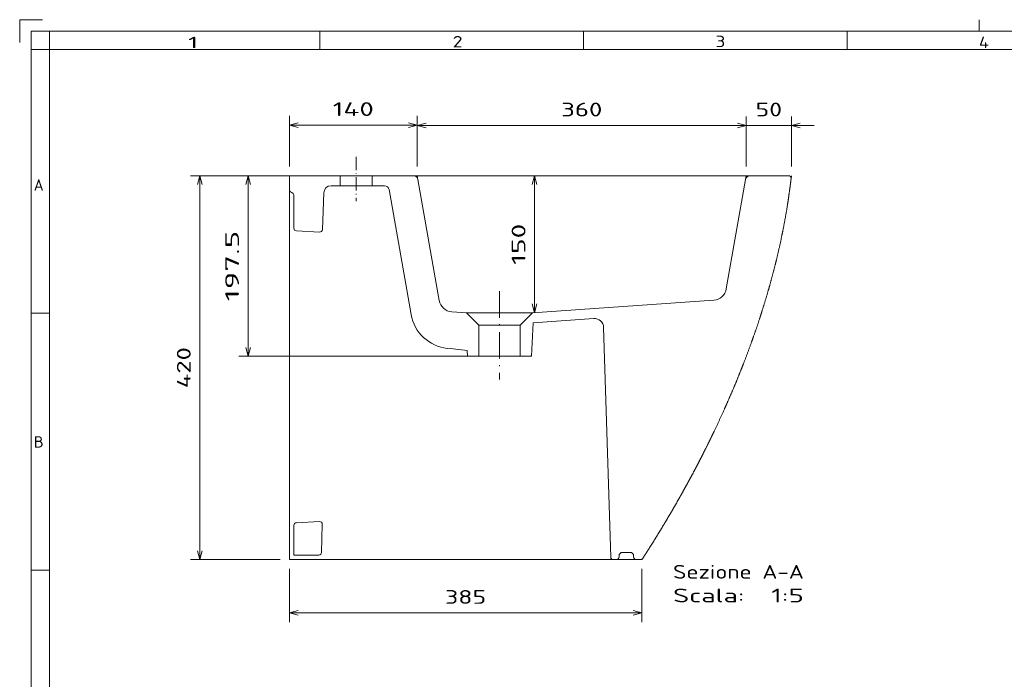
# Model space of a CAD drawing. Extents: x 0 to 420, y 0 to 297.
# Tile 23 of 135: x 0 to 216, y 153 to 297. Entities that reach past the tile are written whole.
import ezdxf
from ezdxf.enums import TextEntityAlignment as Align

# ---------------------------------------------------------------- set-up
doc = ezdxf.new("R2010")
doc.units = 0
doc.linetypes.add('DASHDOT', pattern=[18.5, 12, -3, 0.5, -3])
doc.layers.get('0').update_dxf_attribs({"lineweight": 13})
doc.layers.add('10', color=7, linetype='Continuous', lineweight=13)
doc.styles.get("Standard").update_dxf_attribs({"font": 'isocp.shx'})
doc.dimstyles.get("Standard").update_dxf_attribs({"dimtxt": 2.5, "dimasz": 2.5, "dimexe": 1.25, "dimexo": 0.625, "dimtad": 1, "dimcen": 2.5, "dimadec": 0, "dimazin": 0, "dimtfac": 1, "dimtmove": 0, "dimatfit": 0, "dimfxl": 0, "dimarcsym": 0})

# ---------------------------------------------------------------- blocks, each defined once
blk = doc.blocks.new('*D')
at = {"color": 7, "lineweight": 5, "ltscale": 0.276572}
for p, q in [((59.02, 264.88), (59.02, 275.94)), ((87.02, 264.88), (87.02, 275.94))]:
    blk.add_line(p, q, dxfattribs=at)
at = {"color": 7, "lineweight": 5, "ltscale": 0.274205}
for p, q in [((87.02, 264.88), (87.02, 275.85)), ((159.02, 264.88), (159.02, 275.85)), ((159.02, 264.88), (159.02, 275.85)), ((168.91, 264.88), (168.91, 275.85))]:
    blk.add_line(p, q, dxfattribs=at)
at = {"color": 7, "lineweight": 5}
for p, q in [((59.02, 273.94), (87.02, 273.94)), ((87.02, 273.85), (159.02, 273.85)), ((249.15, 246.11), (249.15, 268.46)), ((298.76, 263.46), (247.15, 263.46)), ((84.18, 262.88), (37.41, 262.88)), ((39.41, 178.88), (39.41, 262.88)), ((84.18, 262.88), (47.99, 262.88)), ((49.99, 223.38), (49.99, 262.88)), ((112.69, 232.88), (112.69, 262.88)), ((281.11, 251.11), (247.15, 251.11)), ((281.11, 251.11), (247.18, 251.11)), ((249.18, 187.78), (249.18, 251.11)), ((98.5, 223.38), (47.99, 223.38)), ((283.17, 198.01), (283.17, 165.43)), ((318.34, 198.01), (318.34, 165.43)), ((294.27, 187.78), (247.12, 187.78)), ((294.27, 187.78), (247.18, 187.78)), ((281.83, 179.46), (247.12, 179.46)), ((59.02, 167.22), (136.18, 167.22)), ((318.34, 167.43), (283.17, 167.43)), ((323.85, 159.47), (277.66, 159.47)), ((59.02, 93.65), (59.02, 140.19)), ((105.02, 99.52), (105.02, 140.19)), ((59.02, 138.19), (105.02, 138.19)), ((57.02, 126.67), (33.16, 126.67)), ((35.16, 56.64), (35.16, 126.67)), ((101.19, 89.26), (123.63, 103.28)), ((59.02, 89.65), (59.02, 34.85)), ((59.02, 89.65), (59.02, 46.14)), ((168.83, 89.65), (168.83, 34.85)), ((73.65, 85.1), (73.65, 46.14)), ((57.02, 56.64), (33.16, 56.64)), ((59.02, 36.85), (168.83, 36.85))]:
    blk.add_line(p, q, dxfattribs=at)
at = {"color": 7, "lineweight": 5, "ltscale": 0.497235}
blk.add_line((154.02, 273.85), (173.91, 273.85), dxfattribs=at)
at = {"color": 7, "lineweight": 5, "ltscale": 0.418954}
blk.add_line((249.12, 171.02), (249.12, 187.78), dxfattribs=at)
at = {"color": 7, "lineweight": 5, "ltscale": 0.490096}
blk.add_line((57.02, 178.88), (37.41, 178.88), dxfattribs=at)
at = {"color": 7, "lineweight": 5, "ltscale": 0.2914}
for p, q in [((59.02, 176.88), (59.02, 165.22)), ((136.18, 176.88), (136.18, 165.22))]:
    blk.add_line(p, q, dxfattribs=at)
at = {"color": 7, "lineweight": 5, "ltscale": 0.49993}
for p, q in [((277.66, 177.46), (277.66, 157.47)), ((323.85, 177.46), (323.85, 157.47))]:
    blk.add_line(p, q, dxfattribs=at)
at = {"color": 7, "lineweight": 5, "ltscale": 0.497027}
blk.add_line((63.54, 104.54), (75.81, 88.9), dxfattribs=at)
at = {"color": 7, "lineweight": 5, "ltscale": 0.365811}
blk.add_line((59.02, 48.14), (73.65, 48.14), dxfattribs=at)
at = {"color": 7, "lineweight": 5}
for points in [[(60.95, 274.46), (59.02, 273.94), (60.95, 273.42)], [(85.09, 273.42), (87.02, 273.94), (85.09, 274.46)], [(88.95, 274.36), (87.02, 273.85), (88.95, 273.33)], [(157.08, 273.33), (159.02, 273.85), (157.08, 274.36)], [(157.08, 273.33), (159.02, 273.85), (157.08, 274.36)], [(170.84, 274.36), (168.91, 273.85), (170.84, 273.33)], [(248.63, 265.4), (249.15, 263.46), (249.67, 265.4)], [(39.93, 260.95), (39.41, 262.88), (38.9, 260.95)], [(50.51, 260.95), (49.99, 262.88), (49.48, 260.95)], [(113.21, 260.95), (112.69, 262.88), (112.18, 260.95)], [(249.67, 249.18), (249.15, 251.11), (248.63, 249.18)], [(249.7, 249.18), (249.18, 251.11), (248.67, 249.18)], [(112.18, 234.81), (112.69, 232.88), (113.21, 234.81)], [(49.48, 225.31), (49.99, 223.38), (50.51, 225.31)], [(248.67, 189.71), (249.18, 187.78), (249.7, 189.71)], [(249.63, 185.85), (249.12, 187.78), (248.6, 185.85)], [(248.6, 181.4), (249.12, 179.46), (249.63, 181.4)], [(38.9, 180.81), (39.41, 178.88), (39.93, 180.81)], [(60.95, 167.74), (59.02, 167.22), (60.95, 166.7)], [(134.25, 166.7), (136.18, 167.22), (134.25, 167.74)], [(285.1, 167.95), (283.17, 167.43), (285.1, 166.91)], [(316.41, 166.91), (318.34, 167.43), (316.41, 167.95)], [(279.59, 159.98), (277.66, 159.47), (279.59, 158.95)], [(321.92, 158.95), (323.85, 159.47), (321.92, 159.98)], [(60.95, 138.71), (59.02, 138.19), (60.95, 137.68)], [(103.08, 137.68), (105.02, 138.19), (103.08, 138.71)], [(35.67, 124.74), (35.16, 126.67), (34.64, 124.74)], [(73.09, 93.21), (71.49, 94.41), (72.27, 92.57)], [(107.48, 92.58), (108.84, 94.04), (106.93, 93.46)], [(74.21, 90.1), (75.81, 88.9), (75.02, 90.74)], [(102.55, 90.72), (101.19, 89.26), (103.1, 89.85)], [(34.64, 58.57), (35.16, 56.64), (35.67, 58.57)], [(60.95, 48.65), (59.02, 48.14), (60.95, 47.62)], [(71.72, 47.62), (73.65, 48.14), (71.72, 48.65)], [(60.95, 37.37), (59.02, 36.85), (60.95, 36.34)], [(166.9, 36.34), (168.83, 36.85), (166.9, 37.37)]]:
    blk.add_lwpolyline(points, dxfattribs=at)
for s, p, p2 in [('140', (68.51, 275.94), (77.52, 275.94)), ('360', (118.51, 275.85), (127.52, 275.85)), ('50', (161.06, 275.85), (166.86, 275.85)), ('385', (93.1, 169.22), (102.1, 169.22)), ('230', (77.51, 140.19), (86.52, 140.19)), ('75', (63.43, 50.14), (69.24, 50.14)), ('550', (109.42, 38.85), (118.43, 38.85))]:
    blk.add_text(s, height=3, dxfattribs=at).set_placement(p, p2, align=Align.FIT)
for s, rotation, p, p2 in [('62', 90, (247.15, 254.39), (247.15, 260.19)), ('197.5', 90, (47.99, 235.42), (47.99, 250.83)), ('150', 90, (110.69, 243.37), (110.69, 252.38)), ('420', 90, (37.41, 216.37), (37.41, 225.38)), ('317', 90, (247.18, 214.94), (247.18, 223.95)), ('42', 90, (247.12, 171.02), (247.12, 176.82)), ('176', 360, (296.25, 169.43), (305.26, 169.43)), ('230', 360, (296.25, 161.47), (305.26, 161.47)), ('%%c', 308.1022, (65.11, 105.78), (66.97, 103.42)), ('45', 31.9987, (117.65, 101.9), (122.57, 104.98)), ('35', 308.1022, (67.58, 102.63), (71.16, 98.06)), ('%%c', 31.9987, (114.26, 99.78), (116.8, 101.37)), ('350', 90, (33.16, 87.15), (33.16, 96.16))]:
    blk.add_text(s, height=3, rotation=rotation, dxfattribs=at).set_placement(p, p2, align=Align.FIT)
blk = doc.blocks.new('BLOCK55')
at = {"layer": '10', "color": 7, "lineweight": 5}
blk.add_text('A', height=2.5, dxfattribs=at).set_placement((3.08, 259.59), (5.25, 259.59), align=Align.FIT)
blk = doc.blocks.new('BLOCK56')
at = {"layer": '10', "color": 7, "lineweight": 5}
blk.add_text('B', height=2.5, dxfattribs=at).set_placement((3.08, 203.39), (5.25, 203.39), align=Align.FIT)
blk = doc.blocks.new('BLOCK61')
at = {"layer": '10', "color": 7, "lineweight": 5}
blk.add_text('2', height=2.5, dxfattribs=at).set_placement((94.76, 290.93), (96.93, 290.93), align=Align.FIT)
blk = doc.blocks.new('BLOCK62')
at = {"layer": '10', "color": 7, "lineweight": 5}
blk.add_text('1', height=2.5, dxfattribs=at).set_placement((36.86, 290.77), (39.03, 290.77), align=Align.FIT)
blk = doc.blocks.new('BLOCK63')
at = {"layer": '10', "color": 7, "lineweight": 5}
blk.add_text('3', height=2.5, dxfattribs=at).set_placement((152.29, 291), (154.45, 291), align=Align.FIT)
blk = doc.blocks.new('BLOCK64')
at = {"layer": '10', "color": 7, "lineweight": 5}
blk.add_text('4', height=2.5, dxfattribs=at).set_placement((209.94, 290.81), (212.11, 290.81), align=Align.FIT)
blk = doc.blocks.new('BLOCK101')
at = {"color": 7, "lineweight": 5}
for s, p, p2 in [('Sezione A-A', (420, -440.8), (563.1, -440.8)), ('Scala:', (420, -466.7), (498.1, -466.7)), ('  1:5', (498.1, -466.7), (563.1, -466.7))]:
    blk.add_text(s, height=15, dxfattribs=at).set_placement(p, p2, align=Align.FIT)
blk = doc.blocks.new('BLOCK102')
at = {"color": 7, "lineweight": 5}
for p, q in [((0, 0), (55.7, 0)), ((90.7, 0), (135.8, 0)), ((504.2, 0), (546.1, 0)), ((164.1, -136.5), (140.7, -4.1)), ((478.2, -123.8), (499.3, -4.1)), ((36.2, -58.8), (37.6, -18.7)), ((109.2, -15.1), (133.3, -151.9)), ((5, -22.5), (5, -57.4)), ((33.1, -61.7), (7.8, -60.4)), ((266.1, -150), (464.4, -136.1)), ((266.7, -161), (265.1, -197.5)), ((266.7, -161), (333.2, -156.3)), ((207.4, -197.5), (207.4, -163.5)), ((252.6, -197.5), (252.6, -163.5)), ((343.9, -166), (351.7, -417.1)), ((194.6, -191.1), (172.9, -188.8)), ((5, -382.6), (5, -415)), ((32.9, -378.3), (7.8, -379.6)), ((35.2, -412.1), (36, -381.4)), ((32.2, -415), (5, -415))]:
    blk.add_line(p, q, dxfattribs=at)
at = {"color": 7, "lineweight": 5, "ltscale": 0.393652}
blk.add_line((0, 0), (0, -15.7), dxfattribs=at)
at = {"color": 7, "lineweight": 5, "ltscale": 0.275}
for p, q in [((55.7, 0), (55.7, -11)), ((90.7, 0), (90.7, -11))]:
    blk.add_line(p, q, dxfattribs=at)
at = {"color": 7, "lineweight": 5, "ltscale": 0.251153}
blk.add_line((45.6, -11), (55.7, -11), dxfattribs=at)
at = {"color": 7, "lineweight": 5, "ltscale": 0.339431}
blk.add_line((90.7, -11), (104.2, -11), dxfattribs=at)
at = {"color": 7, "lineweight": 5, "ltscale": 0.403446}
blk.add_line((193.9, -150), (177.8, -148.9), dxfattribs=at)
at = {"color": 7, "lineweight": 5, "ltscale": 0.478623}
for p, q in [((207.4, -163.5), (193.9, -150)), ((252.6, -163.5), (266.1, -150))]:
    blk.add_line(p, q, dxfattribs=at)
at = {"color": 7, "lineweight": 5, "ltscale": 0.159647}
blk.add_line((194.6, -191.1), (194.8, -197.5), dxfattribs=at)
at = {"color": 7, "lineweight": 5, "ltscale": 0.314688}
blk.add_line((194.8, -197.5), (207.4, -197.5), dxfattribs=at)
at = {"color": 7, "lineweight": 5, "ltscale": 0.314687}
blk.add_line((252.6, -197.5), (265.1, -197.5), dxfattribs=at)
at = {"color": 7, "lineweight": 5, "ltscale": 0.07732}
blk.add_line((354.7, -420), (357.8, -420), dxfattribs=at)
at = {"color": 7, "lineweight": 5, "ltscale": 0.025}
for p, q in [((360.8, -417), (360.8, -416)), ((376.8, -417), (376.8, -416))]:
    blk.add_line(p, q, dxfattribs=at)
at = {"color": 7, "lineweight": 5, "ltscale": 0.2}
blk.add_line((364.8, -412), (372.8, -412), dxfattribs=at)
at = {"color": 7, "lineweight": 5, "ltscale": 0.10923}
blk.add_line((379.8, -420), (384.2, -420), dxfattribs=at)
at = {"color": 7, "lineweight": 5}
for centre, radius, start, end in [((135.8, -5), 5, 10, 89.9999), ((504.2, -5), 5, 90, 169.9999), ((546.1, -3), 3, 353.4137, 90), ((2, -15.7), 2, 180, 253.3985), ((0, -22.5), 5, 0, 73.3985), ((45.6, -19), 8, 89.9898, 177.9954), ((104.2, -16), 5, 9.9999, 90), ((8, -57.4), 3, 180, 267), ((33.2, -58.7), 3, 267.0052, 358.0039), ((463.4, -121.2), 15, 273.9999, 349.9999), ((178.8, -133.9), 15, 190, 265.9999), ((177.6, -144.1), 45, 189.9999, 264), ((333.9, -166.3), 10, 1.8, 94), ((8, -382.6), 3, 93.0749, 180.0642), ((33, -381.3), 3, 358.4216, 92.9311), ((32.2, -412), 3, 270, 358.5), ((354.7, -417), 3, 181.8, 270), ((357.8, -417), 3, 270, 360), ((364.8, -416), 4, 90, 180), ((372.8, -416), 4, 0, 90), ((379.8, -417), 3, 180, 270), ((384.2, -417), 3, 270, 327.093)]:
    blk.add_arc(centre, radius, start, end, dxfattribs=at)
blk.add_open_spline([(386.7, -418.6), (388.7, -415.6), (390.7, -412.5), (392.6, -409.5), (396.5, -403.4), (400.3, -397.3), (402.2, -394.2), (405.9, -388.1), (409.6, -382), (411.4, -379), (415, -372.9), (418.6, -366.8), (420.4, -363.8), (423.9, -357.7), (427.3, -351.6), (429, -348.6), (432.4, -342.6), (435.7, -336.5), (437.4, -333.5), (440.6, -327.5), (443.9, -321.4), (445.4, -318.4), (448.6, -312.4), (451.7, -306.3), (453.2, -303.3), (457.7, -294.4), (462.1, -285.4), (465, -279.4), (470.6, -267.5), (476.1, -255.5), (478.7, -249.6), (482.6, -240.7), (486.4, -231.8), (487.7, -228.8), (491.3, -220), (494.8, -211.2), (497.1, -205.4), (501.6, -193.8), (505.8, -182.1), (507.9, -176.3), (511.9, -164.9), (515.6, -153.5), (517.4, -147.8), (520.9, -136.6), (524.2, -125.4), (525.8, -119.9), (528.8, -109), (531.6, -98), (533, -92.5), (536.1, -79.2), (539, -65.8), (540.6, -57.9), (543.1, -44.7), (545.2, -31.6), (546, -26.4), (547.1, -18.7), (548.1, -11), (548.5, -8.4), (548.8, -5.9), (549.1, -3.3)], degree=5, knots=[0, 0, 0, 0, 0, 0, 25.226885, 25.226885, 25.226885, 50.124201, 50.124201, 50.124201, 74.799086, 74.799086, 74.799086, 99.269021, 99.269021, 99.269021, 123.46482, 123.46482, 123.46482, 147.38216, 147.38216, 147.38216, 171.123015, 171.123015, 171.123015, 194.608919, 194.608919, 194.608919, 240.753098, 240.753098, 240.753098, 286.004295, 286.004295, 286.004295, 308.304169, 308.304169, 308.304169, 352.107184, 352.107184, 352.107184, 394.656512, 394.656512, 394.656512, 435.90349, 435.90349, 435.90349, 475.952127, 475.952127, 475.952127, 514.889677, 514.889677, 514.889677, 571.282701, 571.282701, 571.282701, 607.666697, 607.666697, 607.666697, 625.42466, 625.42466, 625.42466, 625.42466, 625.42466, 625.42466], dxfattribs=at)

msp = doc.modelspace()

# ---------------------------------------------------------------- linework, layer by layer
at = {"color": 7, "linetype": 'DASHDOT', "lineweight": 5, "ltscale": 0.243379}
msp.add_line((73.649, 267.0327), (73.649, 257.2975), dxfattribs=at)
at = {"color": 7, "lineweight": 5}
for p, q in [((59.0166, 262.877), (59.0166, 178.877)), ((86.1784, 262.877), (159.8548, 262.877)), ((136.1835, 178.877), (59.0166, 178.877))]:
    msp.add_line(p, q, dxfattribs=at)
at = {"color": 7, "lineweight": 5, "ltscale": 0.175}
for p, q in [((70.149, 262.877), (77.149, 262.877)), ((70.149, 260.677), (77.149, 260.677))]:
    msp.add_line(p, q, dxfattribs=at)
at = {"color": 7, "lineweight": 5, "ltscale": 0.020978}
for p, q in [((87.1632, 262.0507), (87.0175, 262.877)), ((158.87, 262.0507), (159.0157, 262.877))]:
    msp.add_line(p, q, dxfattribs=at)
at = {"color": 7, "lineweight": 5, "ltscale": 0.016832}
msp.add_line((168.8279, 262.2082), (168.9051, 262.877), dxfattribs=at)
at = {"color": 7, "linetype": 'DASHDOT', "lineweight": 5, "ltscale": 0.48338}
msp.add_line((105.0166, 237.6144), (105.0166, 218.2793), dxfattribs=at)
at = {"color": 7, "lineweight": 5, "ltscale": 0.361}
msp.add_line((97.7966, 232.877), (112.2366, 232.877), dxfattribs=at)
at = {"color": 7, "lineweight": 5, "ltscale": 0.225625}
for p, q in [((100.5041, 230.1695), (109.5291, 230.1695)), ((100.5041, 223.377), (109.5291, 223.377))]:
    msp.add_line(p, q, dxfattribs=at)
at = {"color": 7, "lineweight": 5, "ltscale": 0.008157}
msp.add_line((136.3606, 179.151), (136.1835, 178.877), dxfattribs=at)
at = {"layer": '10', "color": 7, "lineweight": 5, "ltscale": 0.125}
for p, q in [((5, 297), (0, 297)), ((0, 297), (0, 292))]:
    msp.add_line(p, q, dxfattribs=at)
at = {"layer": '10', "color": 7, "lineweight": 5, "ltscale": 0.0625}
msp.add_line((210, 297), (210, 294.5), dxfattribs=at)
at = {"layer": '10', "color": 7, "lineweight": 5}
for p, q in [((2.5, 2.5), (2.5, 294.5)), ((2.5, 294.5), (417.5, 294.5)), ((6.5, 290.5), (413.5, 290.5)), ((6.5, 6.5), (6.5, 290.5))]:
    msp.add_line(p, q, dxfattribs=at)
at = {"layer": '10', "color": 7, "lineweight": 5, "ltscale": 0.1}
for p, q in [((6.5, 290.5), (6.5, 294.5)), ((65.7143, 290.5), (65.7143, 294.5)), ((123.4286, 290.5), (123.4286, 294.5)), ((181.1429, 290.5), (181.1429, 294.5)), ((2.5, 290.5), (6.5, 290.5)), ((2.5, 232.8), (6.5, 232.8)), ((2.5, 176.6), (6.5, 176.6))]:
    msp.add_line(p, q, dxfattribs=at)

# ---------------------------------------------------------------- block references
at = {"lineweight": 0, "xscale": 0.2, "yscale": 0.2, "zscale": 0.2}
for name in ['BLOCK102', 'BLOCK101']:
    msp.add_blockref(name, (59.0166, 262.877), dxfattribs=at)
at = {"layer": '10', "lineweight": 0}
for name in ['BLOCK62', 'BLOCK61', 'BLOCK63', 'BLOCK64', 'BLOCK55', 'BLOCK56']:
    msp.add_blockref(name, (0, 0), dxfattribs=at)

# ---------------------------------------------------------------- dimensions: what is measured, and where the dimension line sits
at = {"color": 0, "lineweight": 0}
for base, p1, p2, angle, middle, dimtype in [((35.1572, 126.6683), (59.0166, 56.6359), (59.0166, 126.6683), 90, (35.1572, 91.6521), 161), ((105.0166, 138.195), (59.0166, 91.6521), (105.0166, 97.5184), 359.998092, (82.0166, 138.195), 160), ((39.4128, 178.877), (86.1784, 262.877), (59.0166, 178.877), 269.998569, (39.4128, 220.877), 160), ((112.6938, 232.877), (86.1784, 262.877), (112.2366, 232.877), 269.998569, (112.6938, 247.877), 160), ((159.0157, 273.8452), (87.0175, 262.877), (159.0157, 262.877), 359.998092, (123.0166, 273.8452), 160), ((87.0175, 273.9399), (59.0166, 262.877), (87.0175, 262.877), 359.998092, (73.017, 273.9399), 160), ((49.9928, 262.877), (100.5041, 223.377), (86.1784, 262.877), 89.999523, (49.9928, 243.127), 160), ((249.1848, 187.7777), (283.1083, 251.1141), (296.267, 187.7777), 269.998569, (249.1848, 219.4459), 160), ((249.1163, 187.7777), (283.8252, 179.4642), (296.267, 187.7777), 89.997615, (249.1163, 173.9218), 160), ((249.1478, 251.1141), (300.7563, 263.4642), (283.1083, 251.1141), 269.998569, (249.1478, 257.2892), 160), ((318.343, 167.431), (283.1697, 200.015), (318.343, 200.015), 359.998092, (300.7563, 167.431), 160)]:
    dim = msp.add_linear_dim(base=base, p1=p1, p2=p2, angle=angle, dimstyle='Standard', override={"dimlfac": 5}, dxfattribs=at)
    dim.commit()
    dim.dimension.update_dxf_attribs({"geometry": '*D', "text_midpoint": middle, "dimtype": dimtype})
for base, p1, p2, angle, text, middle, dimtype in [((168.8318, 36.8534), (59.0166, 91.6521), (168.8318, 91.6521), 359.998092, '550', (113.9242, 36.8534), 160), ((59.0166, 48.1357), (73.649, 87.1021), (59.0166, 91.6521), 179.999046, '75', (66.3328, 48.1357), 160), ((136.1835, 167.221), (59.0166, 178.877), (136.1835, 178.877), 0, '385', (97.6, 167.221), 161), ((168.9051, 273.8452), (159.0157, 262.877), (168.9051, 262.877), 359.998092, '50', (163.9604, 273.8452), 160), ((323.8524, 159.467), (277.6603, 179.4642), (323.8524, 179.4642), 0, '230', (300.7563, 159.467), 161)]:
    dim = msp.add_linear_dim(base=base, p1=p1, p2=p2, angle=angle, text=text, dimstyle='Standard', override={"dimlfac": 5}, dxfattribs=at)
    dim.commit()
    dim.dimension.update_dxf_attribs({"geometry": '*D', "text_midpoint": middle, "dimtype": dimtype})
for p1, p2, middle in [((75.8088, 88.8979), (71.4893, 94.4063), (66.5659, 100.6849)), ((101.1897, 89.2609), (108.8435, 94.0433), (119.4727, 100.6849))]:
    dim = msp.add_diameter_dim_2p(p1=p1, p2=p2, dimstyle='Standard', override={"dimlfac": 5}, dxfattribs=at)
    dim.commit()
    dim.dimension.update_dxf_attribs({"geometry": '*D', "text_midpoint": middle, "dimtype": 163})

doc.saveas('drawing.dxf')
